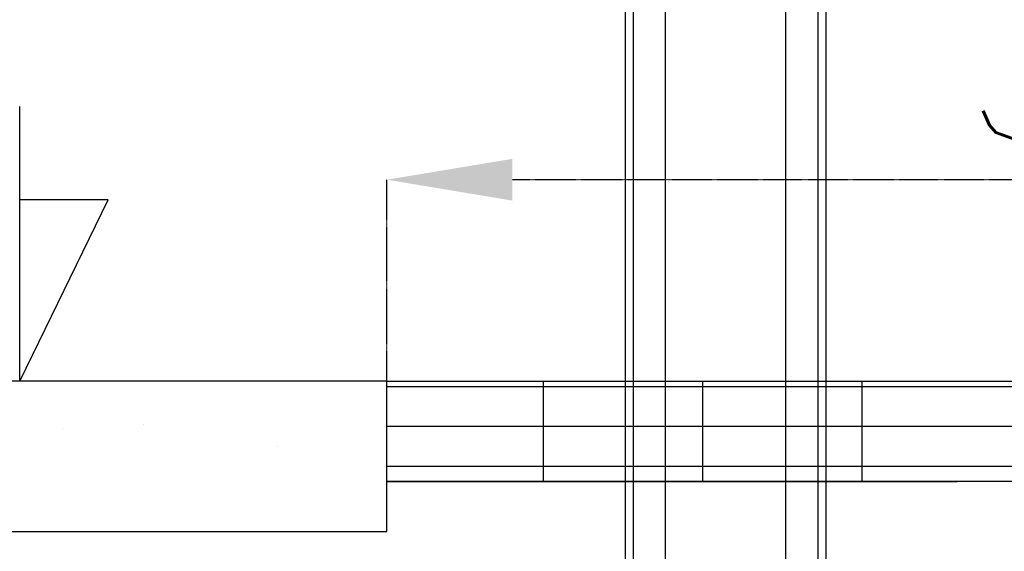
# Model space of a CAD drawing. Header units: inches. Extents: x -341304 to 31571016, y -692717 to 2132253.
# Tile 40 of 256: x 448074 to 451998, y -567755 to -565634. Entities that reach past the tile are written whole.
import ezdxf

# ---------------------------------------------------------------- set-up
doc = ezdxf.new("R2010")
doc.units = ezdxf.units.IN
doc.header["$MEASUREMENT"] = 0
doc.linetypes.add('CENTER', pattern=[2, 1.25, -0.25, 0.25, -0.25])
for name, color, linetype in [('0-CL', 8, 'CENTER'), ('CW PH Elevation', 8, 'Continuous'), ('cw pipe', 3, 'Continuous'), ('CW Sump Elevation', 7, 'Continuous'), ('text', 3, 'Continuous')]:
    doc.layers.add(name, color=color, linetype=linetype)
doc.styles.add('ROMANS', font='romans')
doc.styles.add('ROMANT', font='romant', dxfattribs={"height": 5})
doc.dimstyles.new('User-300', dxfattribs={"dimscale": 400, "dimtxt": 1.5, "dimasz": 1.25, "dimexe": 1, "dimexo": 1, "dimgap": 0.4, "dimtad": 1, "dimdec": 0, "dimlfac": 0.5, "dimzin": 0, "dimdsep": 46, "dimtxsty": 'ROMANS', "dimcen": 1, "dimclrd": 8, "dimclre": 8, "dimclrt": 3, "dimadec": 0, "dimazin": 0, "dimtfac": 1, "dimtdec": 0, "dimtix": 1, "dimtofl": 0, "dimtmove": 0, "dimatfit": 3, "dimfxl": 1, "dimtolj": 1, "dimtzin": 0, "dimarcsym": 0})

# ---------------------------------------------------------------- blocks, each defined once
blk = doc.blocks.new('*D660')
at = {"layer": '0-CL', "color": 8, "lineweight": -2, "transparency": 16777216}
for p, q in [((-1557604.1, 168984), (-1557604.1, 169787.9)), ((-1552104.1, 169787.9), (-1557104.1, 169787.9)), ((-1551604.1, 168984), (-1551604.1, 169787.9))]:
    blk.add_line(p, q, dxfattribs=at)
at = {"layer": '0-CL', "color": 8, "transparency": 16777216}
for points in [[(-1557104.1, 169871.2), (-1557104.1, 169704.6), (-1557604.1, 169787.9)], [(-1552104.1, 169871.2), (-1552104.1, 169704.6), (-1551604.1, 169787.9)]]:
    blk.add_solid(points, dxfattribs=at)
at = {"layer": 'Defpoints', "color": 0, "transparency": 16777216}
for p in [(-1557604.1, 169787.9), (-1557604.1, 168984), (-1551604.1, 168984)]:
    blk.add_point(p, dxfattribs=at)
at = {"layer": '0-CL', "color": 3, "transparency": 16777216, "insert": (-1554277, 170247.9), "char_height": 600, "attachment_point": 5, "style": 'ROMANS'}
blk.add_mtext('\\A1;3000', dxfattribs=at)
blk = doc.blocks.new('7ugb')
at = {"layer": 'cw pipe', "color": 20}
for points in [[(-191.1, -659.1), (-191.1, 2155.4)], [(-175.2, -659.1), (-175.2, 2142.9)], [(-110.9, -659.1), (-110.9, 2142.9)], [(128.6, -659.1), (128.6, 2142.9)], [(192.8, -659.1), (192.8, 2155.4)], [(208.6, -659.1), (208.6, 2155.4)]]:
    blk.add_lwpolyline(points, dxfattribs=at)
blk = doc.blocks.new('Q-Q')
h = blk.add_hatch()
h.set_pattern_fill('AR-CONC', scale=300)
h.set_pattern_definition([(50, (584163.3, 11695.8), (2151.7805, -188.2564), [225, -2475]), (355, (584163.3, 11695.8), (-416.254, 2256.5764), [180, -1980]), (100.45144, (584342.7, 11680.1), (1735.5265, 2068.32), [191.2206, -2103.4263]), (46.1842, (584163.3, 12295.8), (3201.724, -496.558), [337.5, -3712.5]), (96.63564, (584430, 12254.4), (2803.986, 2922.356), [286.831, -3155.1413]), (351.18416, (584163.3, 12295.8), (2803.986, 2922.356), [270, -2970]), (21, (584463.3, 12145.8), (1790.7212, -1207.8567), [225, -2475]), (326, (584463.3, 12145.8), (729.946, 2175.4501), [180, -1980]), (71.45144, (584612.6, 12045.2), (2520.6671, 967.5935), [191.2206, -2103.4263]), (37.5, (584163.3, 11695.8), (36.47957, 998.68156), [0, -1956, 0, -2010, 0, -1987.5]), (7.5, (584163.3, 11695.8), (789.2086, 1183.23514), [0, -1146, 0, -1911, 0, -757.5]), (327.5, (583494.3, 11695.8), (1601.4673, -67.66462), [0, -750, 0, -2340, 0, -3105]), (317.5, (583194.3, 11695.8), (1749.5585, 300.31495), [0, -975, 0, -1554, 0, -2205])])
h.paths.add_polyline_path([(-1559154.1, 168984), (-1557604.1, 168984), (-1557604.1, 168584), (-1557604.1, 168384), (-1564854.1, 168384), (-1564854.1, 168984)])
h.paths.add_polyline_path([(-1562854.1, 165111), (-1563754.1, 165111), (-1563754.1, 165731.9), (-1563954.1, 165731.9), (-1563954.1, 165111), (-1564854.1, 165110.8), (-1564854.1, 168384), (-1562854.1, 168384)])
at = {"layer": 'CW Sump Elevation'}
h = blk.add_hatch(dxfattribs=at)
h.set_pattern_fill('GRATE', color=20, scale=200, style=0)
h.set_pattern_definition([(180, (-99114.22, -29728.81), (0, 158.75), []), (90, (-99114.2, -29728.8), (635, 4e-14), [])])
h.paths.add_polyline_path([(-1551604.1, 168984), (-1556112.1, 168984), (-1556112.1, 168584), (-1551604.1, 168584)])
h.paths.add_polyline_path([(-1556112.1, 168984), (-1557604.1, 168984), (-1557604.1, 168584), (-1556112.1, 168584)])
at = {"color": 8}
blk.add_line((-1557604.1, 168384), (-1557604.1, 168584), dxfattribs=at)
at = {"color": 7}
blk.add_lwpolyline([(-1557604.1, 168984), (-1564854.1, 168984), (-1564854.1, 168384), (-1557604.1, 168384)], dxfattribs=at)
at = {"layer": 'CW PH Elevation', "color": 20}
for p, q in [((-1559067.7, 168984), (-1559067.7, 170079.9)), ((-1559067.7, 168984), (-1559067.7, 170079.9)), ((-1558715.6, 169707.9), (-1559067.7, 169707.9)), ((-1559067.7, 168984), (-1558715.6, 169707.9)), ((-1558715.6, 169707.9), (-1559067.7, 169707.9))]:
    blk.add_line(p, q, dxfattribs=at)
at = {"layer": 'CW Sump Elevation', "color": 1}
for p, q in [((-1557604.1, 168584), (-1555331.7, 168584)), ((-1557104.1, 168584), (-1557604.1, 168584))]:
    blk.add_line(p, q, dxfattribs=at)
at = {"layer": 'CW Sump Elevation', "color": 20}
blk.add_line((-1551604.1, 168584), (-1557604.1, 168584), dxfattribs=at)
blk.add_lwpolyline([(-1557604.1, 168984), (-1551604.1, 168984), (-1551604.1, 168584), (-1557604.1, 168584)], close=True, dxfattribs=at)
at = {"xscale": -2, "yscale": 2, "zscale": 2}
blk.add_blockref('7ugb', (-1556236.5, 166428.3), dxfattribs=at)
at = {"layer": 'text', "color": 1, "lineweight": 25, "insert": (-1632534.8, 170722.7), "char_height": 1000, "width": 20022.357, "attachment_point": 1, "style": 'ROMANT'}
blk.add_mtext('\\pi1382.6;{\\W0.8;BOTTOM SLIDING SUPPORT \\P\\pi3954;CWP-H2, H4 & H6\\P\\pi9611.2; }', dxfattribs=at)
at = {"layer": '0-CL'}
dim = blk.add_linear_dim(base=(-1557604.1, 169787.9), p1=(-1551604.1, 168984), p2=(-1557604.1, 168984), angle=180, dimstyle='User-300', override={"dimexe": 0, "dimexo": 0}, dxfattribs=at)
dim.commit()
dim.dimension.update_dxf_attribs({"geometry": '*D660', "text_midpoint": (-1554277, 169787.9), "dimtype": 128})

msp = doc.modelspace()

# ---------------------------------------------------------------- block references
at = {"color": 7}
msp.add_blockref('Q-Q', (2007141.3, -736060.4), dxfattribs=at)

doc.saveas('drawing.dxf')
